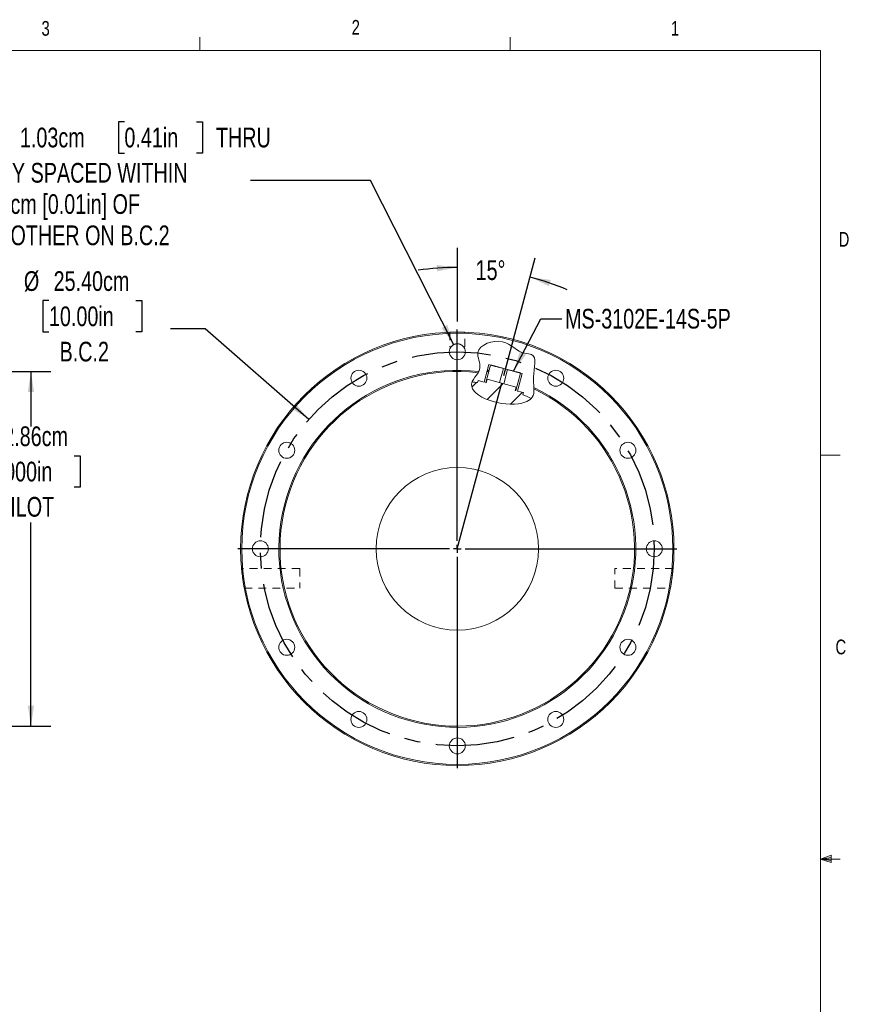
# Model space of a CAD drawing. Header units: millimetres. Extents: x 1.1 to 42.1, y 0.5 to 27.5.
# Tile 9 of 9: x 28.7 to 42.1, y 11.7 to 27.5. Entities that reach past the tile are written whole.
import ezdxf

# ---------------------------------------------------------------- set-up
doc = ezdxf.new("R2010")
doc.units = ezdxf.units.MM
doc.linetypes.add('CENTERX2', pattern=[2.032, 1.27, -0.254, 0.254, -0.254])
doc.linetypes.add('HIDDEN', pattern=[0.1905, 0.127, -0.0635])
doc.layers.add('FORMAT', color=7, linetype='Continuous')
doc.styles.add('SLDTEXTSTYLE5', font='TXT', dxfattribs={"width": 0.75})
doc.dimstyles.new('SLDDIMSTYLE0', dxfattribs={"dimtxt": 0.3175, "dimasz": 0.3302, "dimexe": 0, "dimexo": 0.0625, "dimgap": 0.079375, "dimtad": 0, "dimtih": 1, "dimtoh": 1, "dimlfac": 4, "dimrnd": 1e-09, "dimzin": 4, "dimdsep": 46, "dimtxsty": 'SLDTEXTSTYLE5', "dimsah": 1, "dimcen": 0, "dimadec": 0, "dimazin": 1, "dimtfac": 1, "dimtofl": 0, "dimtmove": 0, "dimatfit": 3, "dimfxl": 1, "dimfrac": 2, "dimtolj": 1, "dimtzin": 12, "dimarcsym": 0})
doc.dimstyles.new('SLDDIMSTYLE1', dxfattribs={"dimtxt": 0.3175, "dimasz": 0.3302, "dimexe": 0, "dimexo": 0.0625, "dimgap": 0.079375, "dimtad": 0, "dimtih": 1, "dimtoh": 1, "dimdec": 4, "dimlfac": 4, "dimrnd": 1e-09, "dimzin": 12, "dimdsep": 46, "dimtxsty": 'SLDTEXTSTYLE5', "dimsah": 1, "dimcen": 0, "dimadec": 0, "dimazin": 3, "dimtfac": 1, "dimtofl": 0, "dimtmove": 0, "dimatfit": 3, "dimfxl": 1, "dimfrac": 2, "dimtolj": 1, "dimtzin": 12, "dimarcsym": 0})
doc.dimstyles.new('SLDDIMSTYLE10', dxfattribs={"dimtxt": 0.18, "dimasz": 0.3302, "dimexe": 0, "dimexo": 0.0625, "dimgap": 0, "dimtad": 0, "dimtih": 1, "dimtoh": 1, "dimdec": 0, "dimrnd": 1e-09, "dimzin": 0, "dimdsep": 46, "dimtxsty": 'Standard', "dimsah": 1, "dimcen": 0.09, "dimadec": 0, "dimazin": 0, "dimtfac": 0.3302, "dimtdec": 0, "dimtofl": 0, "dimtmove": 0, "dimatfit": 3, "dimfxl": 1, "dimfrac": 2, "dimtolj": 1, "dimtzin": 0, "dimarcsym": 0})
doc.dimstyles.new('SLDDIMSTYLE11', dxfattribs={"dimtxt": 0.3175, "dimasz": 0.3302, "dimexe": 0, "dimexo": 0.0625, "dimgap": 0.079375, "dimtad": 0, "dimtih": 1, "dimtoh": 1, "dimdec": 4, "dimlfac": 4, "dimzin": 12, "dimdsep": 46, "dimtxsty": 'SLDTEXTSTYLE5', "dimsah": 1, "dimcen": 0.09, "dimadec": 0, "dimazin": 3, "dimtfac": 1, "dimtdec": 0, "dimtofl": 0, "dimtmove": 0, "dimatfit": 3, "dimfxl": 1, "dimfrac": 2, "dimtolj": 1, "dimtzin": 12, "dimarcsym": 0})
doc.dimstyles.new('SLDDIMSTYLE4', dxfattribs={"dimtxt": 0.3175, "dimasz": 0.3302, "dimexe": 0, "dimexo": 0.0625, "dimgap": 0.079375, "dimtad": 0, "dimtih": 1, "dimtoh": 1, "dimlfac": 4, "dimrnd": 1e-09, "dimzin": 12, "dimdsep": 46, "dimtxsty": 'SLDTEXTSTYLE5', "dimsah": 1, "dimcen": 0.09, "dimadec": 0, "dimazin": 3, "dimtfac": 1, "dimtofl": 0, "dimtmove": 0, "dimatfit": 3, "dimfxl": 1, "dimfrac": 2, "dimtolj": 1, "dimtzin": 12, "dimarcsym": 0})

# ---------------------------------------------------------------- blocks, each defined once
blk = doc.blocks.new('_D_6')
at = {"layer": 'FORMAT'}
for p, q in [((24.208, 21.859), (29.187, 21.859)), ((28.869, 21.859), (28.869, 20.975)), ((28.17, 20.5), (28.073, 20.5)), ((28.073, 20.5), (28.073, 19.996)), ((29.568, 20.5), (29.665, 20.5)), ((29.665, 20.5), (29.665, 19.996)), ((28.073, 19.996), (28.17, 19.996)), ((29.665, 19.996), (29.568, 19.996)), ((28.869, 16.144), (28.869, 19.427)), ((24.208, 16.144), (29.187, 16.144))]:
    blk.add_line(p, q, dxfattribs=at)
for points in [[(28.869, 21.859), (28.818, 21.529), (28.92, 21.529)], [(28.869, 16.144), (28.92, 16.474), (28.818, 16.474)]]:
    blk.add_solid(points, dxfattribs=at)
at = {"layer": 'FORMAT', "char_height": 0.3175, "attachment_point": 1, "style": 'SLDTEXTSTYLE5'}
for s, insert in [('%%c', (27.767, 20.974)), ('22.86cm', (28.245, 20.974)), ('9.000in', (28.17, 20.405)), ('PILOT', (28.324, 19.837))]:
    blk.add_mtext(s, dxfattribs=dict(at, insert=insert))
blk = doc.blocks.new('_D_12')
at = {"layer": 'FORMAT'}
for p, q in [((35.742, 22.665), (35.742, 23.853)), ((36.49, 21.794), (36.997, 23.688))]:
    blk.add_line(p, q, dxfattribs=at)
for start, end in [(90, 98.0074), (66.9926, 75)]:
    blk.add_arc((35.742, 19.001), 4.534, start, end, dxfattribs=at)
for points in [[(35.742, 23.536), (35.41, 23.574), (35.414, 23.473)], [(36.915, 23.381), (37.216, 23.235), (37.246, 23.333)]]:
    blk.add_solid(points, dxfattribs=at)
at = {"layer": 'FORMAT', "insert": (36.036, 23.651), "char_height": 0.3175, "attachment_point": 1, "style": 'SLDTEXTSTYLE5'}
blk.add_mtext('15°', dxfattribs=at)
blk = doc.blocks.new('_D_13')
at = {"layer": 'FORMAT'}
for p, q in [((29.159, 23.002), (29.062, 23.002)), ((29.062, 23.002), (29.062, 22.498)), ((30.557, 23.002), (30.654, 23.002)), ((30.654, 23.002), (30.654, 22.498)), ((31.675, 22.544), (31.119, 22.544)), ((33.348, 21.087), (31.675, 22.544)), ((29.062, 22.498), (29.159, 22.498)), ((30.654, 22.498), (30.557, 22.498))]:
    blk.add_line(p, q, dxfattribs=at)
blk.add_solid([(33.348, 21.087), (33.132, 21.342), (33.065, 21.265)], dxfattribs=at)
at = {"layer": 'FORMAT', "char_height": 0.3175, "attachment_point": 1, "style": 'SLDTEXTSTYLE5'}
for s, insert in [('%%c', (28.755, 23.475)), ('25.40cm', (29.234, 23.475)), ('10.00in', (29.159, 22.907)), ('B.C.2', (29.33, 22.338))]:
    blk.add_mtext(s, dxfattribs=dict(at, insert=insert))
blk = doc.blocks.new('_D_14')
at = {"layer": 'FORMAT'}
for p, q in [((30.375, 25.883), (30.278, 25.883)), ((30.278, 25.883), (30.278, 25.379)), ((31.539, 25.883), (31.635, 25.883)), ((31.635, 25.883), (31.635, 25.379)), ((27.525, 25.467), (27.428, 25.467)), ((27.428, 25.467), (27.525, 25.467)), ((27.525, 25.467), (27.622, 25.467)), ((27.622, 25.467), (27.525, 25.467)), ((30.278, 25.379), (30.375, 25.379)), ((31.635, 25.379), (31.539, 25.379)), ((34.34, 24.939), (32.409, 24.939)), ((35.683, 22.291), (34.34, 24.939))]:
    blk.add_line(p, q, dxfattribs=at)
blk.add_solid([(35.683, 22.291), (35.579, 22.609), (35.489, 22.563)], dxfattribs=at)
at = {"layer": 'FORMAT', "attachment_point": 1, "style": 'SLDTEXTSTYLE5'}
for s, insert, char_height in [('12', (26.862, 25.788), 0.3175), ('X', (27.718, 25.788), 0.318), ('%%c', (28.094, 25.783), 0.3175), ('1.03cm', (28.691, 25.788), 0.3175), ('0.41in', (30.375, 25.788), 0.3175), ('THRU', (31.851, 25.788), 0.3175), ('EQUALLY SPACED WITHIN', (27.306, 25.22), 0.3175), ('0.02cm [0.01in] OF', (27.919, 24.716), 0.3175), ('EACH OTHER ON B.C.2', (27.566, 24.212), 0.3175)]:
    blk.add_mtext(s, dxfattribs=dict(at, insert=insert, char_height=char_height))
blk = doc.blocks.new('SW_CENTERMARKSYMBOL_1')
at = {"layer": 'FORMAT', "color": 0}
for p, q in [((0, 0.127), (0, 3.53695)), ((-0.127, 0), (-3.53695, 0)), ((0, 0), (-0.0635, 0)), ((0, 0), (0, 0.0635)), ((0, 0), (0, -0.0635)), ((0, 0), (0.0635, 0)), ((0.127, 0), (3.53695, 0)), ((0, -0.127), (0, -3.53695))]:
    blk.add_line(p, q, dxfattribs=at)

msp = doc.modelspace()

# ---------------------------------------------------------------- hatches: boundary and pattern name
at = {"linetype": 'Continuous', "lineweight": 0}
h = msp.add_hatch(dxfattribs=at)
h.set_pattern_fill('ANSI31', scale=0.1, style=0)
edge = h.paths.add_edge_path(flags=0)
edge.add_spline(control_points=[(35.978632, 21.689699), (35.900659, 21.473354), (36.524316, 21.246571), (36.889606, 21.378673), (36.93261, 21.42313)], knot_values=[0.295117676, 0.295117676, 0.295117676, 0.295117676, 0.549108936, 0.615715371, 0.615715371, 0.615715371, 0.615715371], weights=[1, 1, 1, 1, 1], degree=3, periodic=0)
edge.add_arc((35.741669, 19.001373), 2.69875, 63.8135496, 66.965769)
edge.add_line((36.797639, 21.484955), (36.806467, 21.517901))
edge.add_line((36.806467, 21.517901), (36.709933, 21.543767))
edge.add_line((36.709933, 21.543767), (36.785863, 21.827141))
edge.add_line((36.785863, 21.827141), (36.758199, 21.834554))
edge.add_line((36.758199, 21.834554), (36.68227, 21.55118))
edge.add_line((36.68227, 21.55118), (36.67612, 21.552828))
edge.add_line((36.67612, 21.552828), (36.691076, 21.608644))
edge.add_line((36.691076, 21.608644), (36.223094, 21.734039))
edge.add_line((36.223094, 21.734039), (36.208138, 21.678223))
edge.add_line((36.208138, 21.678223), (36.201988, 21.679871))
edge.add_line((36.201988, 21.679871), (36.277918, 21.963245))
edge.add_line((36.277918, 21.963245), (36.250255, 21.970657))
edge.add_line((36.250255, 21.970657), (36.174325, 21.687283))
edge.add_line((36.174325, 21.687283), (36.077791, 21.713149))
edge.add_line((36.077791, 21.713149), (36.068963, 21.680203))
edge.add_arc((35.741669, 19.001373), 2.69875, 83.034231, 84.9626691)

# ---------------------------------------------------------------- linework, layer by layer
at = {"color": 7, "linetype": 'Continuous', "lineweight": 0}
for p, q in [((31.593794, 27.030866), (31.593794, 27.246256)), ((36.594419, 27.030866), (36.594419, 27.246256)), ((1.590679, 27.030866), (41.595679, 27.030866)), ((41.595679, 0.995866), (41.595679, 27.030866)), ((41.595679, 20.511242), (41.913179, 20.511242)), ((41.595679, 14.002492), (41.76632, 14.063477)), ((41.595679, 14.002492), (41.76632, 14.025449)), ((41.595679, 14.002492), (41.913179, 14.002492)), ((41.595679, 14.002492), (41.76632, 13.945143)), ((41.595679, 14.002492), (41.76632, 13.976309)), ((41.76632, 14.063477), (41.76632, 13.945143))]:
    msp.add_line(p, q, dxfattribs=at)
at = {"color": 7, "linetype": 'HIDDEN', "lineweight": 0}
for p, q in [((35.622606, 22.491843), (35.622606, 22.255748)), ((35.860731, 22.255748), (35.860731, 22.491844)), ((35.640101, 22.255748), (35.622606, 22.255748)), ((35.843237, 22.255748), (35.860731, 22.255748)), ((33.201669, 18.68419), (32.263602, 18.68419)), ((33.201669, 18.68419), (33.201669, 18.366055)), ((38.281669, 18.366055), (38.281669, 18.68419)), ((39.219736, 18.68419), (38.281669, 18.68419)), ((32.30744, 18.366055), (33.201669, 18.366055)), ((38.281669, 18.366055), (39.175916, 18.366055))]:
    msp.add_line(p, q, dxfattribs=at)
at = {"color": 7, "linetype": 'Continuous', "lineweight": 15}
for p, q in [((36.249712, 21.970802), (36.173783, 21.687429)), ((36.174325, 21.687283), (36.250255, 21.970657)), ((36.201988, 21.679871), (36.277918, 21.963244)), ((36.277918, 21.963244), (36.250255, 21.970657)), ((36.423367, 21.680376), (36.484341, 21.907934)), ((36.551811, 21.889855), (36.484341, 21.907934)), ((36.490837, 21.662297), (36.551811, 21.889855)), ((36.758199, 21.834554), (36.682269, 21.55118)), ((36.785863, 21.827141), (36.709933, 21.543767)), ((36.710475, 21.543622), (36.786405, 21.826996)), ((36.785863, 21.827141), (36.758199, 21.834554)), ((36.068963, 21.680203), (36.077791, 21.713149)), ((36.174325, 21.687283), (36.077791, 21.713149)), ((36.208138, 21.678223), (36.201988, 21.679871)), ((36.222474, 21.734205), (36.207518, 21.678389)), ((36.208138, 21.678223), (36.223094, 21.734039)), ((36.691076, 21.608644), (36.223094, 21.734039)), ((36.691076, 21.608644), (36.67612, 21.552828)), ((36.67674, 21.552661), (36.691696, 21.608477)), ((36.682269, 21.55118), (36.67612, 21.552828)), ((36.806467, 21.517901), (36.709933, 21.543767)), ((36.806467, 21.517901), (36.797638, 21.484955))]:
    msp.add_line(p, q, dxfattribs=at)
at = {"color": 7, "linetype": 'Continuous', "lineweight": 15, "flags": 128}
for points in [[(36.249712, 21.970802), (36.249772, 21.970786), (36.250255, 21.970657)], [(36.484341, 21.907934), (36.473536, 21.910829), (36.462824, 21.913699), (36.452225, 21.916539), (36.441763, 21.919343), (36.431459, 21.922104), (36.421334, 21.924816), (36.411408, 21.927476), (36.401704, 21.930076), (36.39224, 21.932612), (36.383037, 21.935078), (36.374113, 21.937469), (36.365487, 21.939781), (36.357176, 21.942007), (36.349198, 21.944145), (36.34157, 21.946189), (36.334307, 21.948135), (36.327424, 21.949979), (36.320935, 21.951718), (36.314854, 21.953348), (36.309194, 21.954864), (36.303966, 21.956265), (36.299181, 21.957547), (36.294848, 21.958708), (36.290978, 21.959745), (36.287577, 21.960657), (36.284653, 21.96144), (36.282212, 21.962094), (36.280259, 21.962617), (36.278798, 21.963009), (36.277918, 21.963244)], [(36.758199, 21.834554), (36.75732, 21.834789), (36.75586, 21.835181), (36.753907, 21.835704), (36.751466, 21.836358), (36.748543, 21.837141), (36.745143, 21.838052), (36.741273, 21.839089), (36.736942, 21.84025), (36.732157, 21.841531), (36.72693, 21.842932), (36.721271, 21.844449), (36.715191, 21.846078), (36.708704, 21.847816), (36.701822, 21.84966), (36.694561, 21.851606), (36.686934, 21.853649), (36.678957, 21.855786), (36.670648, 21.858013), (36.662023, 21.860324), (36.653101, 21.862715), (36.643899, 21.86518), (36.634437, 21.867716), (36.624734, 21.870315), (36.61481, 21.872975), (36.604687, 21.875687), (36.594384, 21.878448), (36.583923, 21.881251), (36.573326, 21.88409), (36.562615, 21.88696), (36.551811, 21.889855)], [(36.785863, 21.827141), (36.786345, 21.827012), (36.786405, 21.826996)], [(36.222474, 21.734205), (36.222564, 21.734181), (36.223094, 21.734039)], [(36.691076, 21.608644), (36.691606, 21.608502), (36.691696, 21.608477)]]:
    msp.add_lwpolyline(points, dxfattribs=at)
at = {"color": 7, "linetype": 'Continuous', "lineweight": 15}
for centre, radius in [((35.741669, 19.001373), 3.4925), ((35.741669, 19.001373), 3.47345), ((35.741669, 22.176373), 0.128905), ((34.154169, 21.751003), 0.128905), ((37.329169, 21.751003), 0.128905), ((32.992038, 20.588873), 0.128905), ((38.4913, 20.588873), 0.128905), ((35.741669, 19.001373), 1.309688), ((32.566669, 19.001373), 0.128905), ((38.916669, 19.001373), 0.128905), ((32.992038, 17.413873), 0.128905), ((38.4913, 17.413873), 0.128905), ((34.154169, 16.251742), 0.128905), ((37.329169, 16.251742), 0.128905), ((35.741669, 15.826373), 0.128905)]:
    msp.add_circle(centre, radius, dxfattribs=at)
for radius, start, end in [(2.87655, 83.1411216, 64.592469), (2.8575, 83.2985652, 64.3934731), (2.69875, 83.034231, 84.9626691), (2.69875, 63.8135496, 66.965769)]:
    msp.add_arc((35.741669, 19.001373), radius, start, end, dxfattribs=at)
at = {"color": 7, "linetype": 'HIDDEN', "lineweight": 0}
for points, knots in [([(35.622606, 22.491843), (35.622606, 22.491843), (35.623378, 22.491869), (35.626403, 22.49197), (35.628692, 22.492046), (35.634668, 22.492235), (35.638326, 22.492346), (35.646966, 22.492591), (35.651994, 22.492726), (35.662979, 22.49299), (35.668973, 22.493122), (35.681987, 22.493369), (35.688917, 22.493482), (35.703243, 22.493669), (35.710746, 22.493744), (35.726115, 22.493847), (35.73384, 22.493873), (35.749371, 22.493873), (35.757258, 22.493846), (35.772529, 22.493745), (35.779951, 22.49367), (35.794366, 22.493483), (35.801339, 22.493369), (35.814243, 22.493125), (35.820257, 22.492993), (35.831376, 22.492725), (35.836312, 22.492593), (35.844938, 22.492348), (35.848666, 22.492235), (35.854646, 22.492046), (35.856899, 22.491972), (35.859947, 22.49187), (35.860729, 22.491843), (35.860734, 22.491843), (35.859984, 22.491868), (35.856944, 22.49197), (35.85466, 22.492046), (35.848734, 22.492233), (35.845055, 22.492345), (35.83635, 22.492592), (35.831424, 22.492724), (35.820457, 22.492988), (35.81434, 22.493123), (35.801394, 22.493368), (35.794559, 22.49348), (35.780162, 22.493668), (35.772591, 22.493744), (35.757371, 22.493846), (35.749642, 22.493872), (35.733937, 22.493873), (35.726169, 22.493847), (35.710952, 22.493746), (35.703405, 22.493671), (35.688962, 22.493482), (35.682119, 22.493371), (35.66918, 22.493126), (35.663046, 22.492992), (35.652046, 22.492727), (35.647115, 22.492595), (35.638411, 22.492349), (35.634695, 22.492235), (35.628744, 22.492048), (35.62646, 22.491972), (35.623378, 22.491869), (35.622606, 22.491843), (35.622606, 22.491843)], [0, 0, 0, 0, 0.03125, 0.03125, 0.0625, 0.0625, 0.09375, 0.09375, 0.125, 0.125, 0.15625, 0.15625, 0.1875, 0.1875, 0.21875, 0.21875, 0.25, 0.25, 0.28125, 0.28125, 0.3125, 0.3125, 0.34375, 0.34375, 0.375, 0.375, 0.40625, 0.40625, 0.4375, 0.4375, 0.46875, 0.46875, 0.5, 0.5, 0.53125, 0.53125, 0.5625, 0.5625, 0.59375, 0.59375, 0.625, 0.625, 0.65625, 0.65625, 0.6875, 0.6875, 0.71875, 0.71875, 0.75, 0.75, 0.78125, 0.78125, 0.8125, 0.8125, 0.84375, 0.84375, 0.875, 0.875, 0.90625, 0.90625, 0.9375, 0.9375, 0.96875, 0.96875, 1, 1, 1, 1]), ([(35.843237, 22.255748), (35.838385, 22.261956), (35.832698, 22.268067), (35.819385, 22.279592), (35.811642, 22.285075), (35.798719, 22.29207), (35.794184, 22.294209), (35.784592, 22.298031), (35.779523, 22.29971), (35.769172, 22.302423), (35.763849, 22.303476), (35.752877, 22.304909), (35.747265, 22.305275), (35.736191, 22.30528), (35.730672, 22.304927), (35.71967, 22.303508), (35.714279, 22.302448), (35.703916, 22.299742), (35.698888, 22.298082), (35.689237, 22.294247), (35.684693, 22.292106), (35.676083, 22.287454), (35.672019, 22.284942), (35.664324, 22.279602), (35.660701, 22.276773), (35.650657, 22.268088), (35.644956, 22.26196), (35.640101, 22.255748)], [0, 0, 0, 0, 0.125, 0.125, 0.25, 0.25, 0.3125, 0.3125, 0.375, 0.375, 0.4375, 0.4375, 0.5, 0.5, 0.5625, 0.5625, 0.625, 0.625, 0.6875, 0.6875, 0.75, 0.75, 0.8125, 0.8125, 0.875, 0.875, 1, 1, 1, 1]), ([(35.640101, 22.255748), (35.644952, 22.261956), (35.65064, 22.268067), (35.663953, 22.279592), (35.671696, 22.285075), (35.684619, 22.29207), (35.689154, 22.294209), (35.698746, 22.298031), (35.703814, 22.29971), (35.714166, 22.302423), (35.719489, 22.303476), (35.730461, 22.304909), (35.736073, 22.305275), (35.747147, 22.30528), (35.752666, 22.304927), (35.763667, 22.303508), (35.769059, 22.302448), (35.779422, 22.299742), (35.78445, 22.298082), (35.794101, 22.294247), (35.798645, 22.292106), (35.807255, 22.287454), (35.811319, 22.284942), (35.819013, 22.279602), (35.822637, 22.276773), (35.832681, 22.268088), (35.838382, 22.26196), (35.843237, 22.255748)], [0, 0, 0, 0, 0.125, 0.125, 0.25, 0.25, 0.3125, 0.3125, 0.375, 0.375, 0.4375, 0.4375, 0.5, 0.5, 0.5625, 0.5625, 0.625, 0.625, 0.6875, 0.6875, 0.75, 0.75, 0.8125, 0.8125, 0.875, 0.875, 1, 1, 1, 1]), ([(32.30744, 18.366055), (32.30744, 18.366055), (32.307247, 18.367097), (32.306684, 18.370154), (32.306451, 18.371425), (32.305892, 18.374479), (32.305566, 18.376269), (32.304474, 18.382292), (32.30359, 18.387202), (32.30154, 18.398792), (32.300366, 18.405514), (32.29786, 18.420175), (32.296517, 18.428172), (32.293673, 18.445533), (32.292204, 18.454709), (32.289981, 18.46899), (32.289235, 18.473848), (32.287735, 18.483761), (32.286977, 18.488845), (32.284732, 18.504132), (32.283271, 18.514393), (32.280425, 18.535052), (32.279027, 18.545554), (32.276411, 18.565889), (32.275182, 18.57579), (32.273449, 18.590237), (32.272887, 18.595009), (32.271819, 18.604235), (32.271311, 18.608701), (32.269861, 18.621663), (32.268991, 18.62973), (32.267425, 18.644661), (32.266753, 18.651301), (32.265891, 18.660005), (32.265628, 18.662699), (32.265147, 18.667664), (32.26493, 18.669942), (32.264357, 18.675986), (32.264076, 18.679023), (32.263698, 18.683133), (32.263602, 18.684187), (32.263601, 18.684194), (32.263693, 18.683181), (32.263977, 18.680105), (32.264096, 18.678814), (32.26438, 18.675767), (32.26471, 18.672243), (32.265136, 18.66778), (32.265614, 18.662843), (32.26588, 18.66012), (32.266749, 18.651342), (32.267419, 18.64472), (32.268964, 18.629981), (32.269849, 18.621766), (32.271788, 18.604433), (32.272844, 18.595285), (32.274576, 18.580838), (32.275182, 18.575876), (32.276421, 18.565898), (32.277057, 18.560868), (32.279013, 18.545659), (32.280383, 18.535361), (32.283264, 18.514442), (32.284728, 18.504162), (32.286954, 18.488998), (32.287701, 18.483987), (32.289204, 18.474052), (32.289962, 18.469112), (32.2922, 18.454734), (32.293656, 18.445638), (32.296476, 18.428415), (32.297849, 18.42024), (32.300358, 18.405563), (32.301509, 18.398971), (32.303055, 18.390229), (32.303541, 18.387502), (32.304427, 18.382558), (32.30483, 18.380324), (32.305918, 18.374326), (32.306482, 18.371252), (32.307247, 18.367097), (32.30744, 18.366055), (32.30744, 18.366055)], [0, 0, 0, 0, 0.03125, 0.03125, 0.046875, 0.046875, 0.0625, 0.0625, 0.09375, 0.09375, 0.125, 0.125, 0.15625, 0.15625, 0.1875, 0.1875, 0.203125, 0.203125, 0.21875, 0.21875, 0.25, 0.25, 0.28125, 0.28125, 0.3125, 0.3125, 0.328125, 0.328125, 0.34375, 0.34375, 0.375, 0.375, 0.40625, 0.40625, 0.421875, 0.421875, 0.4375, 0.4375, 0.46875, 0.46875, 0.5, 0.5, 0.53125, 0.53125, 0.546875, 0.546875, 0.5625, 0.578125, 0.578125, 0.59375, 0.59375, 0.625, 0.625, 0.65625, 0.65625, 0.6875, 0.6875, 0.703125, 0.703125, 0.71875, 0.71875, 0.75, 0.75, 0.78125, 0.78125, 0.796875, 0.796875, 0.8125, 0.8125, 0.84375, 0.84375, 0.875, 0.875, 0.90625, 0.90625, 0.921875, 0.921875, 0.9375, 0.9375, 0.96875, 0.96875, 1, 1, 1, 1]), ([(39.219736, 18.68419), (39.219736, 18.68419), (39.219642, 18.683149), (39.21936, 18.68009), (39.219242, 18.678818), (39.218957, 18.675761), (39.218789, 18.673968), (39.218217, 18.66793), (39.217744, 18.663005), (39.216592, 18.651372), (39.215907, 18.644611), (39.214361, 18.629861), (39.213494, 18.621816), (39.212029, 18.608723), (39.211515, 18.604202), (39.210451, 18.595011), (39.209346, 18.585628), (39.208155, 18.575865), (39.206918, 18.565911), (39.206274, 18.560809), (39.2043, 18.545467), (39.202931, 18.535186), (39.200085, 18.514521), (39.198592, 18.504038), (39.195615, 18.483766), (39.194122, 18.473907), (39.191885, 18.459535), (39.191136, 18.454791), (39.189672, 18.445625), (39.188953, 18.441189), (39.186844, 18.428312), (39.185499, 18.420297), (39.182962, 18.405459), (39.181809, 18.398853), (39.180276, 18.39019), (39.179798, 18.387508), (39.178911, 18.382562), (39.178501, 18.380291), (39.177407, 18.374256), (39.17685, 18.371223), (39.176094, 18.367116), (39.175899, 18.36606), (39.175897, 18.366051), (39.176085, 18.367063), (39.17665, 18.370134), (39.176887, 18.371423), (39.177444, 18.374467), (39.178085, 18.377985), (39.178889, 18.382435), (39.179771, 18.387356), (39.180255, 18.390068), (39.181801, 18.398807), (39.182951, 18.405395), (39.185457, 18.42005), (39.186828, 18.428211), (39.189648, 18.445429), (39.191104, 18.454521), (39.193341, 18.468888), (39.194099, 18.473825), (39.195602, 18.483758), (39.19635, 18.488768), (39.198576, 18.503926), (39.20004, 18.514201), (39.202921, 18.535107), (39.204293, 18.54542), (39.20625, 18.560625), (39.206886, 18.565652), (39.208125, 18.575624), (39.208731, 18.58059), (39.210467, 18.595059), (39.211524, 18.604212), (39.213464, 18.621542), (39.214352, 18.629774), (39.215901, 18.644548), (39.216572, 18.651176), (39.217442, 18.659958), (39.21771, 18.662696), (39.21819, 18.667658), (39.218404, 18.669899), (39.218974, 18.675913), (39.219259, 18.678993), (39.219642, 18.683149), (39.219736, 18.68419), (39.219736, 18.68419)], [0, 0, 0, 0, 0.03125, 0.03125, 0.046875, 0.046875, 0.0625, 0.0625, 0.09375, 0.09375, 0.125, 0.125, 0.15625, 0.15625, 0.171875, 0.171875, 0.1875, 0.203125, 0.203125, 0.21875, 0.21875, 0.25, 0.25, 0.28125, 0.28125, 0.3125, 0.3125, 0.328125, 0.328125, 0.34375, 0.34375, 0.375, 0.375, 0.40625, 0.40625, 0.421875, 0.421875, 0.4375, 0.4375, 0.46875, 0.46875, 0.5, 0.5, 0.53125, 0.53125, 0.546875, 0.546875, 0.5625, 0.578125, 0.578125, 0.59375, 0.59375, 0.625, 0.625, 0.65625, 0.65625, 0.6875, 0.6875, 0.703125, 0.703125, 0.71875, 0.71875, 0.75, 0.75, 0.78125, 0.78125, 0.796875, 0.796875, 0.8125, 0.8125, 0.84375, 0.84375, 0.875, 0.875, 0.90625, 0.90625, 0.921875, 0.921875, 0.9375, 0.9375, 0.96875, 0.96875, 1, 1, 1, 1])]:
    msp.add_open_spline(points, degree=3, knots=knots, dxfattribs=at)
at = {"color": 7, "linetype": 'Continuous', "lineweight": 15}
for points, knots in [([(36.975864, 21.5997), (36.973478, 21.650581), (36.95339, 21.848404), (37.048543, 22.143364), (36.713745, 22.14527), (36.614574, 22.307699), (36.472448, 22.339311), (36.318844, 22.373475), (35.959565, 22.248739), (36.131451, 21.972586), (36.094428, 21.875224), (36.085199, 21.857336)], [0.6808923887, 0.6808923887, 0.6808923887, 0.6808923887, 0.7266529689, 0.8406594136, 0.8738444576, 1, 1, 1, 1.1363446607, 1.2149414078, 1.2332598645, 1.2332598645, 1.2332598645, 1.2332598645]), ([(36.230814, 21.900273), (36.23083, 21.901394), (36.230864, 21.903943), (36.231479, 21.908257), (36.232515, 21.912943), (36.233957, 21.917518), (36.235587, 21.921572), (36.236834, 21.923808), (36.237386, 21.924799)], [0, 0, 0, 0, 0.140841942, 0.320295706, 0.499225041, 0.678627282, 0.857712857, 1, 1, 1, 1]), ([(36.075127, 21.839349), (36.044945, 21.789144), (35.785593, 21.515663), (36.540839, 21.237783), (36.966684, 21.409219), (36.9779, 21.526333), (36.976647, 21.578218)], [0.2394588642, 0.2394588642, 0.2394588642, 0.2394588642, 0.2918595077, 0.5491089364, 0.6260738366, 0.6743444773, 0.6743444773, 0.6743444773, 0.6743444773]), ([(36.772305, 21.768321), (36.771852, 21.766788), (36.770946, 21.763724), (36.769299, 21.75968), (36.768056, 21.75745), (36.767506, 21.756465)], [0, 0, 0, 0, 0.358530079, 0.716548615, 1, 1, 1, 1]), ([(36.774077, 21.780987), (36.77406, 21.779869), (36.774022, 21.777325), (36.773432, 21.773001), (36.772681, 21.769884), (36.772305, 21.768321)], [0, 0, 0, 0, 0.28091035, 0.639510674, 1, 1, 1, 1])]:
    msp.add_open_spline(points, degree=3, knots=knots, dxfattribs=at)
for points in [[(36.075127, 21.839349), (36.078691, 21.845278), (36.082067, 21.851267), (36.085199, 21.857336)], [(36.975864, 21.5997), (36.9762, 21.592528), (36.976475, 21.585365), (36.976647, 21.578218)]]:
    msp.add_open_spline(points, degree=3, dxfattribs=at)
at = {"layer": 'FORMAT'}
msp.add_line((35.741669, 19.001373), (36.457085, 21.671341), dxfattribs=at)
at = {"layer": 'FORMAT', "linetype": 'CENTERX2'}
msp.add_circle((35.741669, 19.001373), 3.175, dxfattribs=at)

# ---------------------------------------------------------------- block references
at = {"layer": 'FORMAT'}
msp.add_blockref('SW_CENTERMARKSYMBOL_1', (35.741669, 19.001373), dxfattribs=at)

# ---------------------------------------------------------------- texts
at = {"color": 7, "linetype": 'Continuous', "lineweight": 0, "char_height": 0.238125, "attachment_point": 1, "style": 'SLDTEXTSTYLE5'}
for s, insert in [('3', (29.039129, 27.506987)), ('2', (34.038527, 27.523953)), ('1', (39.185588, 27.508374)), ('D', (41.887942, 24.107141)), ('C', (41.836804, 17.538902))]:
    msp.add_mtext(s, dxfattribs=dict(at, insert=insert))
at = {"layer": 'FORMAT', "insert": (37.477753, 22.868565), "char_height": 0.3175, "attachment_point": 1, "style": 'SLDTEXTSTYLE5'}
msp.add_mtext('MS-3102E-14S-5P', dxfattribs=at)

# ---------------------------------------------------------------- dimensions: what is measured, and where the dimension line sits
at = {"layer": 'FORMAT'}
for p1, p2, text, dimstyle, picture, middle in [((35.79999, 22.061415), (35.683348, 22.29133), '12X <> THRU\\PEQUALLY SPACED WITHIN\\P0.02cm [0.01in] OF \\PEACH OTHER ON B.C.2', 'SLDDIMSTYLE1', '_D_14', (29.857816, 24.874814)), ((38.1357, 16.91589), (33.347638, 21.086856), '<>\\PB.C.2', 'SLDDIMSTYLE0', '_D_13', (29.857816, 22.702837))]:
    dim = msp.add_diameter_dim_2p(p1=p1, p2=p2, text=text, dimstyle=dimstyle, dxfattribs=at)
    dim.commit()
    dim.dimension.update_dxf_attribs({"geometry": picture, "text_midpoint": middle, "dimtype": 163})
dim = msp.add_angular_dim_2l(base=(37.218118, 23.288399), line1=((35.741669, 19.001373), (36.457085, 21.671341)), line2=((35.741669, 22.538323), (35.741669, 15.464423)), dimstyle='SLDDIMSTYLE11', dxfattribs=at)
dim.commit()
dim.dimension.update_dxf_attribs({"geometry": '_D_12', "text_midpoint": (36.354807, 23.493873), "dimtype": 162})
dim = msp.add_linear_dim(base=(28.869233, 21.858873), p1=(24.081167, 16.143873), p2=(24.081167, 21.858873), angle=90, text='%%c<>\\PPILOT', dimstyle='SLDDIMSTYLE4', dxfattribs=at)
dim.commit()
dim.dimension.update_dxf_attribs({"geometry": '_D_6', "text_midpoint": (28.869233, 20.20114), "dimtype": 160})

# ---------------------------------------------------------------- leaders
msp.add_leader([(36.645676, 21.864704), (37.087015, 22.706164), (37.424691, 22.706164)], dimstyle='SLDDIMSTYLE10', dxfattribs=at)

doc.saveas('drawing.dxf')
